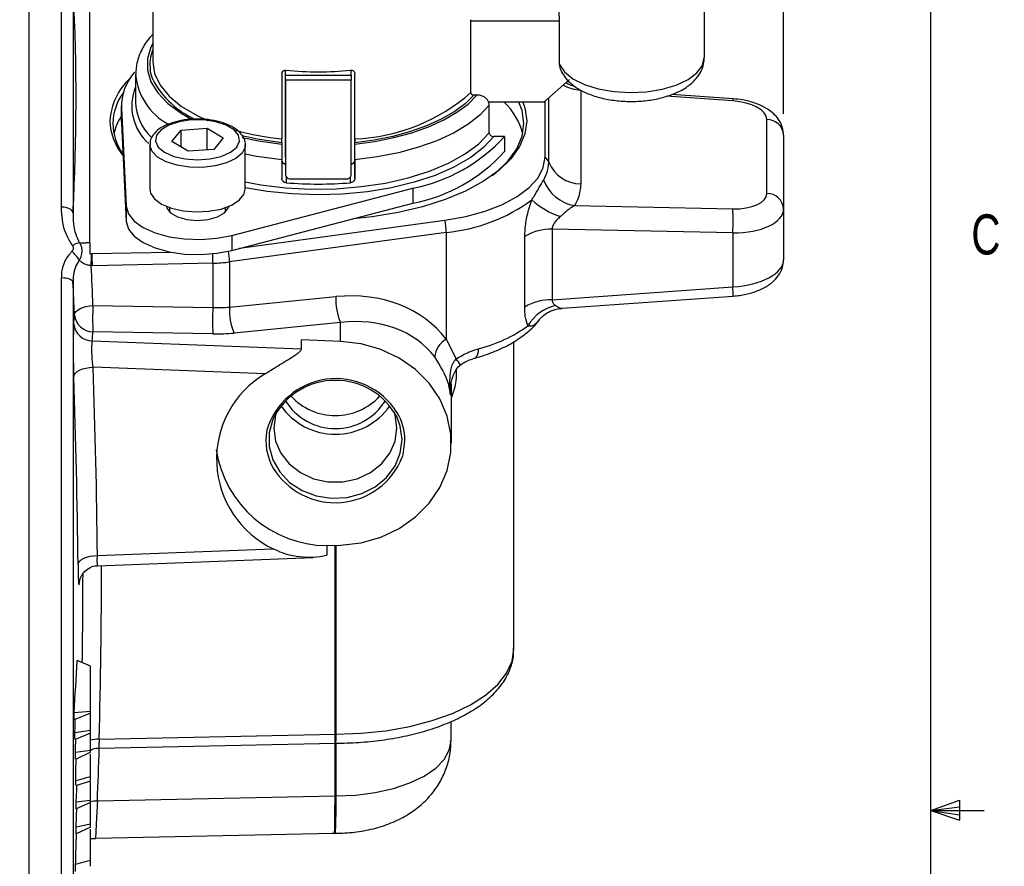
# Model space of a CAD drawing. Header units: inches. Extents: x 0.4 to 16.6, y 0.2 to 10.8.
# Tile 15 of 17: x 14.2 to 16.5, y 5.4 to 7.4. Entities that reach past the tile are written whole.
import ezdxf

# ---------------------------------------------------------------- set-up
doc = ezdxf.new("R2010")
doc.units = ezdxf.units.IN
doc.header["$MEASUREMENT"] = 0
doc.layers.add('BORDER', color=7, linetype='Continuous', lineweight=25)
doc.layers.add('SLD-0', color=7, linetype='Continuous', lineweight=25)
doc.styles.add('SLDTEXTSTYLE0', font='TXT', dxfattribs={"width": 0.75})
doc.dimstyles.new('SLDDIMSTYLE0', dxfattribs={"dimtxt": 0.145833, "dimasz": 0.13, "dimexe": 0, "dimexo": 0.0625, "dimgap": 0.036458, "dimtad": 0, "dimtih": 1, "dimtoh": 1, "dimdec": 1, "dimlfac": 1.5, "dimrnd": 1e-09, "dimzin": 12, "dimdsep": 46, "dimtxsty": 'SLDTEXTSTYLE0', "dimsah": 1, "dimcen": 0.09, "dimadec": 0, "dimazin": 3, "dimtfac": 1, "dimtdec": 1, "dimtofl": 0, "dimtmove": 0, "dimatfit": 3, "dimfxl": 0, "dimfrac": 2, "dimtolj": 1, "dimtzin": 12, "dimarcsym": 0})

# ---------------------------------------------------------------- blocks, each defined once
blk = doc.blocks.new('_D_3')
at = {"layer": 'SLD-0'}
for p, q in [((12.34, 8.6615), (12.34, 9.8606)), ((16.0327, 7.1402), (16.0327, 9.8606)), ((12.34, 9.7356), (13.3043, 9.7356)), ((13.4764, 9.7356), (13.432, 9.7356)), ((13.432, 9.7356), (13.432, 9.5039)), ((13.7996, 9.7356), (13.844, 9.7356)), ((13.844, 9.7356), (13.844, 9.5039)), ((16.0327, 9.7356), (13.9717, 9.7356)), ((13.432, 9.5039), (13.4764, 9.5039)), ((13.844, 9.5039), (13.7996, 9.5039))]:
    blk.add_line(p, q, dxfattribs=at)
for points in [[(12.34, 9.7356), (12.47, 9.7156), (12.47, 9.7556)], [(16.0327, 9.7356), (15.9027, 9.7556), (15.9027, 9.7156)]]:
    blk.add_solid(points, dxfattribs=at)
at = {"layer": 'SLD-0', "char_height": 0.14583, "attachment_point": 1, "style": 'SLDTEXTSTYLE0'}
for s, insert in [('5.5', (13.5034, 9.9532)), ('141', (13.4764, 9.6919))]:
    blk.add_mtext(s, dxfattribs=dict(at, insert=insert))

msp = doc.modelspace()

# ---------------------------------------------------------------- linework, layer by layer
at = {"color": 7, "linetype": 'Continuous', "lineweight": 25}
for p, q in [((14.5594, 8.0243), (14.5594, 7.2612)), ((15.8474, 7.8572), (15.8474, 7.2711)), ((15.3023, 7.1895), (15.3023, 7.3597)), ((15.5094, 7.2552), (15.5094, 7.3563)), ((15.5115, 7.244), (15.5094, 7.2552)), ((14.5194, 7.2319), (14.5194, 7.1674)), ((14.8608, 7.2339), (14.8608, 7.0815)), ((14.8694, 7.0384), (14.8694, 7.2417)), ((14.8694, 7.2305), (14.8694, 7.2417)), ((14.8694, 7.2305), (15.0228, 7.2305)), ((15.0228, 7.2305), (15.0228, 7.2416)), ((15.0314, 7.0319), (15.0314, 7.234)), ((15.0314, 7.0815), (15.0314, 7.2339)), ((14.8694, 7.2189), (14.8695, 6.9978)), ((15.0228, 7.2189), (14.8694, 7.2189)), ((15.0228, 6.9979), (15.0228, 7.2189)), ((15.4727, 7.1672), (15.5327, 7.22)), ((15.3167, 7.1837), (15.3095, 7.1837)), ((15.559, 7.1954), (15.559, 6.9761)), ((15.9147, 7.1751), (15.772, 7.1852)), ((14.486, 7.1586), (14.486, 7.1234)), ((14.4862, 7.1535), (14.4974, 6.9239)), ((14.4862, 7.1535), (14.4862, 7.1183)), ((15.4727, 7.1672), (15.3439, 7.1672)), ((15.3453, 7.0958), (15.3453, 7.1602)), ((15.4759, 7.0392), (15.4759, 7.17)), ((14.486, 7.1234), (14.4862, 7.1183)), ((14.4862, 7.1183), (14.4974, 6.8888)), ((14.6262, 7.1019), (14.6862, 7.1062)), ((14.6862, 7.1062), (14.724, 7.0836)), ((14.6862, 7.0556), (14.6862, 7.1062)), ((15.9935, 6.954), (15.9935, 7.1265)), ((14.6041, 7.075), (14.6262, 7.1019)), ((14.6262, 7.0618), (14.6262, 7.1019)), ((14.724, 7.0836), (14.7018, 7.0567)), ((15.3808, 7.087), (15.356, 7.087)), ((15.3808, 7.087), (15.3808, 7.0518)), ((16.0327, 7.0902), (16.0327, 6.9177)), ((14.5525, 7.0677), (14.5525, 6.9639)), ((14.6419, 7.0524), (14.6041, 7.075)), ((14.7756, 7.0677), (14.7755, 7.0654)), ((14.7756, 6.9639), (14.7756, 7.0677)), ((14.8608, 7.0724), (14.8608, 7.0691)), ((15.0315, 7.0692), (15.0314, 7.0724)), ((14.7018, 7.0567), (14.6419, 7.0524)), ((14.8694, 7.0384), (14.8695, 6.9978)), ((14.8608, 7.0327), (14.8608, 6.9887)), ((14.8608, 7.0248), (14.8694, 7.0238)), ((15.0228, 7.0238), (15.0299, 7.0246)), ((15.0314, 7.0319), (15.0315, 6.9888)), ((15.0315, 6.9888), (15.0315, 7.0327)), ((14.8795, 6.988), (15.0128, 6.988)), ((14.744, 6.8561), (15.1668, 6.9664)), ((15.1668, 6.9664), (15.1668, 6.9312)), ((14.4974, 6.9239), (14.4974, 6.8888)), ((14.744, 6.821), (15.1668, 6.9312)), ((15.5444, 6.9255), (15.9139, 6.9177)), ((14.5984, 6.9209), (14.5984, 6.9106)), ((14.7297, 6.9106), (14.7297, 6.9209)), ((16.0327, 6.9177), (16.0327, 6.7991)), ((14.7624, 6.8258), (15.2418, 6.8912)), ((15.2446, 6.8631), (14.7386, 6.794)), ((14.744, 6.8561), (14.744, 6.821)), ((15.2446, 6.8631), (15.2446, 6.6135)), ((15.4281, 6.6886), (15.4281, 6.8534)), ((15.4926, 6.8706), (15.4926, 6.7059)), ((15.9139, 6.8617), (15.4926, 6.8706)), ((15.9139, 6.8617), (15.9139, 6.7358)), ((14.4127, 6.8131), (14.4162, 6.8134)), ((14.4162, 6.8134), (14.418, 6.8135)), ((14.418, 6.8135), (14.6004, 6.8172)), ((14.4184, 6.7852), (14.4158, 6.7851)), ((14.7, 6.791), (14.4184, 6.7852)), ((14.7, 6.791), (14.7, 6.6875)), ((14.7386, 6.794), (14.7386, 6.6886)), ((15.4926, 6.7059), (15.9139, 6.7358)), ((14.4198, 6.6924), (14.7, 6.6875)), ((14.7386, 6.6886), (14.9873, 6.713)), ((15.5155, 6.6859), (15.9147, 6.7142)), ((14.9979, 6.6524), (14.7492, 6.628)), ((14.9979, 6.6085), (14.9979, 6.6524)), ((14.7, 6.6261), (14.4198, 6.631)), ((14.4183, 6.6098), (14.9069, 6.591)), ((14.9069, 6.591), (14.9069, 6.612)), ((14.9979, 6.6085), (14.9069, 6.612)), ((15.2446, 6.6135), (15.268, 6.5677)), ((15.4027, 5.8896), (15.4027, 6.6076)), ((14.8221, 6.5328), (14.42, 6.5482)), ((15.2569, 6.3706), (15.2569, 6.5092)), ((14.4302, 6.1083), (14.841, 6.124)), ((14.9662, 6.1315), (14.9979, 6.1327)), ((14.9662, 6.1315), (14.9662, 6.1105)), ((14.4308, 6.0845), (14.9338, 6.1038)), ((15.4027, 5.8896), (15.4027, 5.8922)), ((14.414, 5.8502), (14.383, 5.8632)), ((14.414, 5.7441), (14.414, 5.8502)), ((14.414, 5.7441), (14.3757, 5.7413)), ((14.414, 5.7404), (14.3763, 5.7246)), ((14.414, 5.7404), (14.414, 5.7441)), ((14.414, 5.6998), (14.414, 5.7404)), ((15.256, 5.6757), (15.256, 5.7205)), ((14.414, 5.6998), (14.3774, 5.694)), ((14.414, 5.6934), (14.3779, 5.6791)), ((14.414, 5.6967), (14.4134, 5.6964)), ((14.414, 5.6964), (14.4134, 5.6964)), ((14.414, 5.6967), (14.414, 5.6998)), ((14.414, 5.6964), (14.414, 5.6967)), ((14.414, 5.6934), (14.414, 5.6964)), ((14.414, 5.6527), (14.414, 5.6934)), ((14.4343, 5.6796), (14.9851, 5.6911)), ((14.4345, 5.6587), (14.9851, 5.6702)), ((14.9852, 5.6695), (14.9861, 5.6695)), ((14.414, 5.6527), (14.3788, 5.648)), ((14.414, 5.6492), (14.3791, 5.6324)), ((14.414, 5.6492), (14.414, 5.6527)), ((14.3806, 5.5717), (14.414, 5.5826)), ((14.414, 5.5359), (14.414, 5.5806)), ((14.4302, 5.5355), (14.9851, 5.547)), ((14.414, 5.5359), (14.3805, 5.5323)), ((14.414, 5.5315), (14.3806, 5.5165)), ((14.414, 5.5315), (14.414, 5.5359)), ((14.414, 5.4807), (14.414, 5.5315)), ((14.414, 5.4737), (14.3804, 5.4587)), ((14.414, 5.4807), (14.3805, 5.4743)), ((14.414, 5.4737), (14.414, 5.4807)), ((14.4256, 5.4482), (14.9838, 5.4598)), ((14.9836, 5.4592), (14.9847, 5.4592))]:
    msp.add_line(p, q, dxfattribs=at)
at = {"color": 8, "linetype": 'Continuous', "lineweight": 25}
for p, q in [((14.27, 7.4634), (14.27, 5.1834)), ((14.3466, 6.922), (14.3466, 7.4634)), ((14.3732, 7.4381), (14.3732, 6.9087)), ((15.5094, 7.3563), (15.3023, 7.3563)), ((15.4841, 7.0266), (15.4841, 7.1772)), ((15.9139, 7.1702), (15.7594, 7.1811)), ((14.8708, 6.993), (14.8708, 6.979)), ((15.0215, 6.9791), (15.0215, 6.993)), ((14.3466, 5.1834), (14.3466, 6.7566)), ((14.3732, 6.747), (14.3732, 5.2086)), ((15.2552, 6.4978), (15.2552, 6.483)), ((14.9851, 5.6911), (14.9851, 6.1322)), ((14.987, 6.1323), (14.987, 5.6911)), ((14.9851, 5.547), (14.9851, 5.6702)), ((14.9869, 5.6703), (14.9869, 5.547))]:
    msp.add_line(p, q, dxfattribs=at)
at = {"color": 8, "linetype": 'Continuous', "lineweight": 25, "flags": 128}
for points in [[(14.5594, 7.3041), (14.5552, 7.2958), (14.547, 7.2689), (14.5471, 7.2417), (14.5552, 7.2148), (14.5713, 7.1887), (14.5949, 7.164), (14.6258, 7.1411), (14.6524, 7.1259)], [(14.5603, 7.2187), (14.5571, 7.2272), (14.5538, 7.2412)], [(14.7683, 7.0846), (14.8061, 7.0768), (14.8608, 7.0691)], [(14.7756, 6.9811), (14.8122, 6.9744), (14.8696, 6.9674), (14.9286, 6.9643), (14.9878, 6.9651), (15.0463, 6.9698), (15.1028, 6.9783), (15.1563, 6.9905), (15.2057, 7.0061), (15.2501, 7.0248), (15.2887, 7.0463), (15.3206, 7.0701), (15.3453, 7.0958)], [(15.356, 7.087), (15.3318, 7.0611), (15.3065, 7.0412)], [(14.7679, 7.0483), (14.7531, 7.0357), (14.7316, 7.0255), (14.7052, 7.0183), (14.6757, 7.0149), (14.6453, 7.0154), (14.6163, 7.0197), (14.5909, 7.0276), (14.5709, 7.0385), (14.5578, 7.0516), (14.5526, 7.0658), (14.5525, 7.0677)], [(14.7755, 7.0654), (14.775, 7.0624), (14.7679, 7.0483)], [(14.8608, 7.0327), (14.8016, 7.0406), (14.7756, 7.0455)], [(15.3109, 6.5692), (15.3115, 6.5694), (15.3145, 6.5713), (15.317, 6.5746), (15.3189, 6.5791), (15.32, 6.5848), (15.3204, 6.5913)], [(14.8427, 6.4327), (14.8396, 6.4258), (14.8313, 6.3949), (14.8313, 6.3631), (14.8396, 6.3321), (14.8559, 6.3037), (14.8791, 6.2793), (14.9081, 6.2603), (14.9413, 6.2477), (14.977, 6.2422), (15.0131, 6.2441), (15.0478, 6.2532), (15.0791, 6.2691), (15.1054, 6.2909), (15.1253, 6.3175), (15.1376, 6.3474), (15.1418, 6.379), (15.1418, 6.379)], [(15.1418, 6.379), (15.1376, 6.4106), (15.1294, 6.4327)], [(15.1424, 6.338), (15.1443, 6.3447), (15.1484, 6.3765)], [(14.987, 5.6911), (15.0462, 5.6932), (15.1041, 5.6992), (15.1597, 5.7092), (15.2118, 5.7228), (15.2593, 5.7397), (15.3012, 5.7598), (15.3367, 5.7824), (15.3652, 5.8073), (15.3859, 5.8338), (15.3985, 5.8614), (15.4027, 5.8896)], [(14.9869, 5.547), (15.0337, 5.5491), (15.0791, 5.5549), (15.1217, 5.5644), (15.1601, 5.5773), (15.1933, 5.5932), (15.2202, 5.6116), (15.2399, 5.6319), (15.252, 5.6536), (15.256, 5.6757)], [(14.4138, 5.5341), (14.4217, 5.5352), (14.4302, 5.5355)]]:
    msp.add_lwpolyline(points, dxfattribs=at)
at = {"color": 7, "linetype": 'Continuous', "lineweight": 25, "flags": 128}
for points in [[(15.5094, 7.2552), (15.5211, 7.2377), (15.5408, 7.2219), (15.5675, 7.2086), (15.5998, 7.1985), (15.6359, 7.1921), (15.6742, 7.1898), (15.7126, 7.1916), (15.7492, 7.1974), (15.782, 7.2071), (15.8095, 7.22), (15.8302, 7.2355), (15.843, 7.2528), (15.8474, 7.2711)], [(14.5594, 7.2612), (14.5594, 7.2612), (14.5637, 7.2337), (14.5766, 7.2068), (14.5978, 7.1811), (14.6268, 7.1573), (14.6629, 7.1357), (14.6871, 7.1244)], [(14.8694, 7.2189), (14.8694, 7.2205), (14.8694, 7.2222), (14.8694, 7.2239), (14.8694, 7.2255), (14.8694, 7.227), (14.8694, 7.2284), (14.8694, 7.2295), (14.8694, 7.2305)], [(15.0228, 7.2305), (15.0228, 7.2296), (15.0228, 7.2284), (15.0228, 7.227), (15.0228, 7.2255), (15.0228, 7.2239), (15.0228, 7.2222), (15.0228, 7.2205), (15.0228, 7.2189)], [(15.3095, 7.1837), (15.2889, 7.1635), (15.2633, 7.1446), (15.2332, 7.1273), (15.199, 7.1118), (15.1612, 7.0984), (15.1202, 7.0873), (15.0768, 7.0786), (15.0314, 7.0724)], [(15.0315, 7.0692), (15.0781, 7.0754), (15.1228, 7.0844), (15.1649, 7.0958), (15.2038, 7.1096), (15.2389, 7.1255), (15.2697, 7.1434), (15.2958, 7.1628), (15.3167, 7.1837)], [(15.4239, 7.1672), (15.4285, 7.1537), (15.4327, 7.1234), (15.4285, 7.0932), (15.4161, 7.0634), (15.3957, 7.0347), (15.3675, 7.0075), (15.3321, 6.9823), (15.2902, 6.9595), (15.2423, 6.9395), (15.1894, 6.9226), (15.1323, 6.9092), (15.072, 6.8995), (15.0274, 6.8949)], [(15.3453, 7.1602), (15.3232, 7.1369), (15.2951, 7.115), (15.2615, 7.095), (15.2229, 7.0772), (15.1798, 7.0618), (15.1331, 7.0492), (15.0834, 7.0394), (15.0315, 7.0327)], [(15.3522, 6.9957), (15.3617, 7.0032), (15.3895, 7.0301), (15.4097, 7.0584), (15.4219, 7.0877), (15.426, 7.1176), (15.4219, 7.1474), (15.4146, 7.1672)], [(14.7557, 7.0622), (14.7622, 7.0758), (14.76, 7.0897), (14.7493, 7.1027), (14.731, 7.1137), (14.7067, 7.1215), (14.6787, 7.1257), (14.6493, 7.1256), (14.6213, 7.1215), (14.5971, 7.1136), (14.5788, 7.1027), (14.5681, 7.0897), (14.5659, 7.0758), (14.5724, 7.0621), (14.5871, 7.05), (14.6086, 7.0405), (14.6351, 7.0345), (14.6641, 7.0324), (14.6931, 7.0345), (14.7195, 7.0405), (14.741, 7.0501), (14.7557, 7.0622)], [(14.8608, 7.0724), (14.8043, 7.0805), (14.7673, 7.0884)], [(15.3065, 7.0412), (15.3005, 7.0371), (15.2626, 7.0153), (15.2189, 6.9962), (15.1701, 6.98), (15.1172, 6.9672), (15.0611, 6.9579), (15.0029, 6.9523), (14.9436, 6.9506), (14.8844, 6.9527), (14.8263, 6.9585), (14.7756, 6.9671)], [(15.2418, 6.8912), (15.2905, 6.9), (15.3357, 6.9124), (15.3762, 6.928), (15.4108, 6.9466), (15.4387, 6.9676), (15.4592, 6.9904), (15.4716, 7.0145), (15.4759, 7.0392)], [(14.5525, 6.9639), (14.5541, 6.9548), (14.5634, 6.941), (14.5801, 6.9289), (14.603, 6.9194), (14.6305, 6.9132), (14.6605, 6.9108), (14.6907, 6.9123), (14.7189, 6.9176), (14.7431, 6.9264), (14.7614, 6.9379), (14.7725, 6.9514), (14.7756, 6.9639)], [(14.3732, 6.9087), (14.3725, 6.9114), (14.3708, 6.9139), (14.3682, 6.9162), (14.3649, 6.9182), (14.3609, 6.9198), (14.3564, 6.921), (14.3516, 6.9218), (14.3466, 6.922)], [(14.4974, 6.9239), (14.5026, 6.9061), (14.5161, 6.8892), (14.5372, 6.8743), (14.5649, 6.862), (14.5977, 6.853), (14.6339, 6.8477), (14.6716, 6.8465), (14.709, 6.8493), (14.744, 6.8561)], [(14.5912, 6.9237), (14.5921, 6.9198), (14.6008, 6.9084), (14.6171, 6.8992), (14.6391, 6.8931), (14.6641, 6.891), (14.689, 6.8931), (14.711, 6.8992), (14.7273, 6.9084)], [(14.7273, 6.9084), (14.7359, 6.9198), (14.7369, 6.9237)], [(14.4974, 6.8888), (14.5026, 6.8709), (14.5161, 6.8541), (14.5372, 6.8391), (14.5649, 6.8268), (14.5977, 6.8178), (14.6339, 6.8125), (14.6716, 6.8113), (14.709, 6.8142), (14.744, 6.821)], [(14.3732, 6.747), (14.3725, 6.7489), (14.3708, 6.7507), (14.3682, 6.7523), (14.3649, 6.7538), (14.3609, 6.755), (14.3564, 6.7559), (14.3516, 6.7564), (14.3466, 6.7566)], [(14.3765, 6.6701), (14.3776, 6.6741), (14.3802, 6.678), (14.3842, 6.6817), (14.3896, 6.685), (14.3961, 6.6878), (14.4035, 6.69), (14.4115, 6.6916), (14.4198, 6.6924)], [(14.9979, 6.1327), (15.046, 6.1384), (15.0922, 6.1516), (15.1351, 6.1718), (15.1731, 6.1984), (15.2051, 6.2305), (15.23, 6.2672), (15.2471, 6.3072), (15.2558, 6.3492), (15.2558, 6.392), (15.2471, 6.434), (15.23, 6.474), (15.2051, 6.5107), (15.1731, 6.5428), (15.1351, 6.5694), (15.0922, 6.5897), (15.046, 6.6028), (14.9979, 6.6085)], [(14.3748, 6.5262), (14.3759, 6.5303), (14.3787, 6.5343), (14.383, 6.538), (14.3886, 6.5413), (14.3954, 6.5441), (14.4031, 6.5462), (14.4114, 6.5476), (14.42, 6.5482)], [(14.849, 6.4442), (14.8465, 6.4363), (14.8423, 6.406), (14.8465, 6.3758), (14.8587, 6.3473), (14.8784, 6.3222), (14.9044, 6.302), (14.9351, 6.2878), (14.9687, 6.2805), (15.0034, 6.2805), (15.037, 6.2878), (15.0677, 6.302), (15.0936, 6.3222), (15.1133, 6.3473), (15.1256, 6.3758), (15.1298, 6.406), (15.1298, 6.406)], [(15.1298, 6.406), (15.1256, 6.4363), (15.1231, 6.4442)], [(14.3849, 6.0872), (14.386, 6.0913), (14.3888, 6.0952), (14.3931, 6.0988), (14.3987, 6.102), (14.4055, 6.1046), (14.4132, 6.1066), (14.4215, 6.1078), (14.4302, 6.1083)], [(14.3774, 5.694), (14.378, 5.7087), (14.3785, 5.7233), (14.3786, 5.7256)], [(14.3788, 5.648), (14.3794, 5.6615), (14.38, 5.6751), (14.3802, 5.68)], [(14.414, 5.5916), (14.4018, 5.5882), (14.3895, 5.5848), (14.3798, 5.5821)], [(14.414, 5.3964), (14.402, 5.3931), (14.39, 5.3898), (14.3793, 5.3868)]]:
    msp.add_lwpolyline(points, dxfattribs=at)
at = {"color": 7, "linetype": 'Continuous', "lineweight": 25}
for centre, radius, start, end in [((9.4896, 7.1732), 4.8907, 356.8999, 2.9249), ((14.6454, 7.2553), 0.0927, 158.2053, 188.7435), ((14.6053, 7.1152), 0.1462, 132.7872, 176.7809), ((14.6103, 7.1557), 0.1241, 138.8507, 181.0301), ((14.946, 8.0427), 0.8046, 264.633, 275.378), ((14.7418, 7.3154), 0.2056, 208.0347, 246.4471), ((14.5941, 7.1143), 0.1281, 143.741, 178.5368), ((15.0148, 7.5167), 0.4355, 272.1872, 311.303), ((14.6371, 7.1705), 0.1178, 181.5117, 225.8228), ((15.2749, 7.0558), 0.1532, 14.2737, 46.682), ((14.5973, 7.0638), 0.132, 147.4468, 166.9891), ((14.5919, 7.1273), 0.1326, 181.6749, 219.6915), ((14.5936, 7.1207), 0.1276, 181.416, 215.4698), ((15.994, 7.0878), 0.0388, 3.6685, 90.7014), ((14.9293, 7.7489), 0.6709, 254.7661, 264.1404), ((15.0951, 7.3436), 0.384, 280.7646, 318.0651), ((15.0951, 7.3084), 0.384, 280.7646, 318.0651), ((15.4519, 7.0146), 0.0344, 20.5428, 45.8047), ((15.5601, 7.0584), 0.0823, 202.6945, 269.2635), ((14.946, 7.8651), 0.8892, 265.1456, 274.8654), ((15.5604, 7.0179), 0.0938, 200.2153, 260.1624), ((15.994, 6.9152), 0.0388, 3.6685, 90.7014), ((15.2092, 7.2574), 0.3959, 275.122, 306.4873), ((15.5732, 7.0814), 0.1917, 227.9032, 251.2319), ((15.4939, 6.8897), 0.421, 356.1893, 3.8107), ((15.0905, 6.8619), 0.1541, 0.4452, 10.9619), ((15.4908, 6.7481), 0.1225, 89.1917, 120.8055), ((14.3932, 6.8037), 0.0351, 97.51, 126.2684), ((14.324, 6.7627), 0.0728, 28.9887, 50.2767), ((13.7128, 6.809), 0.7034, 358.0559, 0.3583), ((13.4419, 6.784), 0.9765, 0.0695, 1.7298), ((-2.1958, 6.0095), 16.6297, 2.35336, 2.67328), ((14.6932, 7.1293), 0.3383, 271.1508, 277.7227), ((-2.2045, 5.9886), 16.595, 2.35336, 2.61913), ((14.9724, 6.6617), 0.5534, 176.8199, 183.1801), ((15.1171, 6.7043), 0.13, 176.1713, 203.5278), ((15.4908, 6.5834), 0.1225, 89.1917, 120.8055), ((15.5219, 6.5947), 0.0997, 102.4847, 150.0162), ((9.5177, 7.0052), 4.8704, 355.8044, 356.0538), ((14.4199, 6.6746), 0.0436, 185.9734, 269.8792), ((15.2525, 6.6568), 0.5534, 176.8199, 183.1801), ((14.8684, 6.6799), 0.13, 176.1713, 203.5278), ((14.4185, 6.6535), 0.0437, 185.9743, 269.8093), ((9.5508, 6.9669), 4.8806, 355.8044, 356.0538), ((15.237, 6.923), 0.3419, 284.1173, 305.4772), ((15.2705, 6.5679), 0.0524, 119.5829, 175.2837), ((-2.2566, 5.9441), 16.6876, 0.5637, 2.07475), ((14.9402, 6.3334), 0.2317, 120.6331, 244.6413), ((-2.2669, 5.9233), 16.6526, 0.5637, 2.07475), ((14.9874, 6.3534), 0.1681, 32.1224, 163.636), ((14.986, 6.3541), 0.1634, 28.7322, 151.2678), ((14.986, 6.5419), 0.1371, 211.7094, 328.2906), ((14.986, 6.5757), 0.1405, 222.3401, 317.6599), ((14.986, 6.5464), 0.1549, 214.7819, 325.2181), ((14.9685, 6.3953), 0.2638, 188.7446, 269.4939), ((14.9852, 6.4009), 0.1692, 211.475, 338.1681), ((-2.2529, 6.0924), 16.6495, 359.19386, 359.90326), ((3.0262, 6.4877), 11.3739, 356.23752, 356.85232), ((8.7629, 5.5073), 5.6177, 2.2173, 2.3877), ((8.7097, 5.5062), 5.6708, 1.7475, 1.898), ((14.9871, 5.596), 0.0951, 90.0598, 91.1914), ((8.6794, 5.5052), 5.7012, 1.2789, 1.4352), ((-0.8543, 6.3384), 15.2561, 356.9712, 357.11899), ((14.9871, 5.452), 0.0951, 90.0888, 91.1914), ((8.5886, 5.5039), 5.792, 0.12523, 0.28121), ((-6.9423, 6.291), 21.3384, 357.80672, 357.92192), ((8.534, 5.5041), 5.8466, 359.55427, 359.70803)]:
    msp.add_arc(centre, radius, start, end, dxfattribs=at)
at = {"color": 8, "linetype": 'Continuous', "lineweight": 25}
for centre, radius, start, end in [((14.6655, 7.2448), 0.1467, 185.0654, 241.7215), ((14.6261, 7.1581), 0.1157, 157.2497, 229.0411), ((15.5628, 7.2864), 0.0911, 240.5543, 267.5989), ((15.9321, 7.1699), 0.0182, 163.2772, 179.1009), ((13.7358, 6.7899), 0.9642, 0.0653, 1.3756), ((14.5854, 6.7929), 0.1533, 0.4338, 9.858), ((15.732, 6.7186), 0.1827, 358.6491, 5.4195), ((15.1088, 6.446), 0.2004, 32.4057, 37.3814), ((15.0183, 6.3758), 0.1301, 0.3065, 31.0115), ((14.952, 6.3766), 0.1283, 169.1283, 209.9516), ((-2.2524, 6.1136), 16.6923, 358.51032, 359.90144), ((14.4338, 5.5952), 0.0844, 89.6625, 103.5367), ((-2.2842, 6.1842), 16.7269, 357.77726, 358.19789)]:
    msp.add_arc(centre, radius, start, end, dxfattribs=at)
at = {"color": 7, "linetype": 'Continuous', "lineweight": 25}
for centre, major_axis, ratio, start_param, end_param in [((15.9095, 7.1304), (0.084, -0.005), 0.475125, 0.028291, 1.546727), ((14.8795, 6.9978), (0.01, 0.00001), 0.980481, 3.14026, 4.711056), ((15.0128, 6.9979), (0.01, 0.00001), 0.980481, 4.711056, 6.281853), ((15.9095, 6.9579), (0.084, -0.005), 0.475125, 4.79304, 6.311476), ((15.9074, 6.9216), (0.1253, -0.005), 0.475842, 4.783749, 6.302186), ((15.9074, 6.7952), (0.1253, 0.005), 0.475842, 4.745748, 6.264185), ((14.9735, 6.4334), (0.2928, 0.1449), 0.823517, 0.153726, 1.140044), ((14.6927, 6.7671), (0.1666, -0.0105), 0.474965, 4.785988, 5.021607), ((14.986, 6.4126), (0.2474, 0.1363), 0.808191, 0.121881, 1.108199), ((14.6907, 6.7273), (0.2119, -0.0105), 0.475523, 4.779619, 5.015238)]:
    msp.add_ellipse(centre, major_axis=major_axis, ratio=ratio, start_param=start_param, end_param=end_param, dxfattribs=at)
for points, knots in [([(14.4127, 6.8393), (14.4127, 6.8397), (14.4127, 6.9398), (14.4127, 7.0551), (14.4127, 7.2261), (14.4127, 7.3271), (14.4127, 7.4139), (14.4127, 7.4435)], [0, 0, 0, 0, 0.0021097, 0.4949076, 0.5663905, 0.8523225, 1, 1, 1, 1]), ([(15.5094, 7.3563), (15.5092, 7.3632), (15.5089, 7.3769), (15.507, 7.3998), (15.5061, 7.4149), (15.5061, 7.4222), (15.5061, 7.4229)], [0, 0, 0, 0, 0.319187, 0.638199, 0.961073, 1, 1, 1, 1]), ([(14.5594, 7.3247), (14.5571, 7.3225), (14.546, 7.3116), (14.5331, 7.2898), (14.5212, 7.2608), (14.5202, 7.2411), (14.5197, 7.2319)], [0, 0, 0, 0, 0.083663, 0.408034, 0.722906, 1, 1, 1, 1]), ([(15.5108, 7.2458), (15.5131, 7.2406), (15.5187, 7.2285), (15.533, 7.2124), (15.5534, 7.1973), (15.5795, 7.1847), (15.6104, 7.1754), (15.6443, 7.1698), (15.6793, 7.1682), (15.7141, 7.1704), (15.7476, 7.1765), (15.7786, 7.1865), (15.8049, 7.2002), (15.8252, 7.2169), (15.8392, 7.2357), (15.8464, 7.2543), (15.8471, 7.2663), (15.8474, 7.2711)], [0, 0, 0, 0, 0.046266, 0.107738, 0.174094, 0.247029, 0.32243, 0.396901, 0.470561, 0.544098, 0.618146, 0.693504, 0.771298, 0.840652, 0.903174, 0.961765, 1, 1, 1, 1]), ([(14.8608, 7.2339), (14.8609, 7.2349), (14.8611, 7.2368), (14.8628, 7.2392), (14.8652, 7.2409), (14.868, 7.2418), (14.87, 7.2417), (14.8708, 7.2417)], [0, 0, 0, 0, 0.208585, 0.417083, 0.628009, 0.843762, 1, 1, 1, 1]), ([(15.0214, 7.2417), (15.0226, 7.2417), (15.0249, 7.2417), (15.0279, 7.2405), (15.0302, 7.2384), (15.0313, 7.2361), (15.0314, 7.2345), (15.0314, 7.2339)], [0, 0, 0, 0, 0.220415, 0.440874, 0.65977, 0.874154, 1, 1, 1, 1]), ([(15.5467, 7.2033), (15.5413, 7.2045), (15.5332, 7.2064), (15.5266, 7.2111), (15.5244, 7.2127)], [0, 0, 0, 0, 0.6771251, 1, 1, 1, 1]), ([(15.3023, 7.1895), (15.3023, 7.1889), (15.3025, 7.1877), (15.3036, 7.186), (15.3052, 7.1847), (15.3073, 7.1838), (15.3088, 7.1837), (15.3095, 7.1837)], [0, 0, 0, 0, 0.193558, 0.387355, 0.587594, 0.802839, 1, 1, 1, 1]), ([(15.3453, 7.1602), (15.345, 7.1627), (15.3445, 7.1678), (15.34, 7.1745), (15.3334, 7.1798), (15.3253, 7.1831), (15.3194, 7.1835), (15.3167, 7.1837)], [0, 0, 0, 0, 0.19677, 0.393475, 0.595308, 0.809535, 1, 1, 1, 1]), ([(16.0327, 7.0902), (16.0321, 7.0966), (16.0309, 7.1095), (16.0217, 7.1271), (16.0081, 7.1423), (15.9894, 7.1553), (15.9656, 7.1658), (15.9398, 7.1725), (15.9222, 7.1743), (15.9147, 7.1751)], [0, 0, 0, 0, 0.124339, 0.253722, 0.386924, 0.534929, 0.700988, 0.871858, 1, 1, 1, 1]), ([(14.6578, 7.1272), (14.6541, 7.1272), (14.6409, 7.1273), (14.619, 7.1235), (14.5942, 7.116), (14.5743, 7.1054), (14.5606, 7.0925), (14.5531, 7.0795), (14.5532, 7.071), (14.5533, 7.0677)], [0, 0, 0, 0, 0.068691, 0.242731, 0.418071, 0.596335, 0.760194, 0.909411, 1, 1, 1, 1]), ([(14.7751, 7.0645), (14.7753, 7.065), (14.7769, 7.0708), (14.7733, 7.0824), (14.7643, 7.0964), (14.7491, 7.1083), (14.7285, 7.1181), (14.7031, 7.1247), (14.6787, 7.128), (14.6635, 7.1274), (14.6578, 7.1272)], [0, 0, 0, 0, 0.0131697, 0.1522039, 0.2872092, 0.4318204, 0.5886897, 0.7476614, 0.9051908, 1, 1, 1, 1]), ([(15.3453, 7.0958), (15.3454, 7.0948), (15.3456, 7.0929), (15.3473, 7.0904), (15.3498, 7.0884), (15.3528, 7.0872), (15.355, 7.087), (15.356, 7.087)], [0, 0, 0, 0, 0.197565, 0.395252, 0.598402, 0.813945, 1, 1, 1, 1]), ([(14.8608, 7.0724), (14.8608, 7.0724), (14.8608, 7.0729), (14.8608, 7.074), (14.8608, 7.076), (14.8608, 7.0783), (14.8608, 7.0802), (14.8608, 7.0812), (14.8608, 7.0815)], [0, 0, 0, 0, 0.028131, 0.2502, 0.472081, 0.690439, 0.903546, 1, 1, 1, 1]), ([(14.8608, 7.0691), (14.8608, 7.0687), (14.8608, 7.0667), (14.8608, 7.0616), (14.8608, 7.0532), (14.8608, 7.044), (14.8608, 7.037), (14.8608, 7.0335), (14.8608, 7.0327)], [0, 0, 0, 0, 0.062505, 0.2849031, 0.5057826, 0.7226682, 0.9349952, 1, 1, 1, 1]), ([(15.0314, 7.0815), (15.0314, 7.0809), (15.0314, 7.0797), (15.0314, 7.0776), (15.0314, 7.0754), (15.0314, 7.0736), (15.0314, 7.0728), (15.0314, 7.0724)], [0, 0, 0, 0, 0.176118, 0.38386, 0.59358, 0.808056, 1, 1, 1, 1]), ([(15.0315, 7.0327), (15.0315, 7.0355), (15.0315, 7.0409), (15.0315, 7.05), (15.0315, 7.0585), (15.0315, 7.0652), (15.0315, 7.068), (15.0315, 7.0692)], [0, 0, 0, 0, 0.208942, 0.417945, 0.628745, 0.843632, 1, 1, 1, 1]), ([(14.8608, 7.0319), (14.8609, 7.031), (14.8611, 7.029), (14.8627, 7.0262), (14.8652, 7.0239), (14.8676, 7.0226), (14.8691, 7.0223), (14.8694, 7.0223)], [0, 0, 0, 0, 0.226268, 0.452414, 0.681991, 0.918466, 1, 1, 1, 1]), ([(15.0228, 7.0223), (15.0235, 7.0225), (15.0253, 7.0229), (15.0279, 7.0246), (15.0302, 7.0272), (15.0313, 7.0298), (15.0314, 7.0314), (15.0314, 7.0319)], [0, 0, 0, 0, 0.146686, 0.390607, 0.63222, 0.867251, 1, 1, 1, 1]), ([(15.4724, 6.9855), (15.4749, 6.9903), (15.482, 7.0037), (15.4833, 7.0177), (15.4841, 7.0266)], [0, 0, 0, 0, 0.357228, 1, 1, 1, 1]), ([(14.8708, 6.979), (14.8696, 6.9792), (14.8674, 6.9796), (14.8643, 6.9815), (14.8621, 6.984), (14.8609, 6.9865), (14.8608, 6.9881), (14.8608, 6.9887)], [0, 0, 0, 0, 0.219359, 0.438754, 0.656887, 0.871353, 1, 1, 1, 1]), ([(15.0315, 6.9888), (15.0313, 6.9878), (15.0311, 6.9858), (15.0295, 6.983), (15.027, 6.9808), (15.0242, 6.9795), (15.0223, 6.9792), (15.0215, 6.9791)], [0, 0, 0, 0, 0.209683, 0.419296, 0.630915, 0.846499, 1, 1, 1, 1]), ([(15.4447, 6.9392), (15.4462, 6.9415), (15.4526, 6.9515), (15.4623, 6.9682), (15.469, 6.9795), (15.4724, 6.9855)], [0, 0, 0, 0, 0.128353, 0.542935, 1, 1, 1, 1]), ([(15.559, 6.9761), (15.558, 6.965), (15.5564, 6.9477), (15.5475, 6.9314), (15.5444, 6.9255)], [0, 0, 0, 0, 0.642802, 1, 1, 1, 1]), ([(14.3724, 6.832), (14.3671, 6.8406), (14.3511, 6.8659), (14.3469, 6.8979), (14.3466, 6.9191), (14.3466, 6.922)], [0, 0, 0, 0, 0.304714, 0.905393, 1, 1, 1, 1]), ([(15.4281, 6.8534), (15.4287, 6.8642), (15.4298, 6.8855), (15.4369, 6.9153), (15.4425, 6.9326), (15.4447, 6.9392)], [0, 0, 0, 0, 0.393251, 0.769805, 1, 1, 1, 1]), ([(15.5444, 6.9255), (15.5399, 6.9229), (15.5308, 6.9176), (15.5202, 6.9072), (15.5133, 6.9014), (15.5115, 6.8999)], [0, 0, 0, 0, 0.423782, 0.8472858, 1, 1, 1, 1]), ([(14.3732, 6.9087), (14.3735, 6.8919), (14.3739, 6.8681), (14.3853, 6.8452), (14.3886, 6.8385)], [0, 0, 0, 0, 0.709017, 1, 1, 1, 1]), ([(15.5115, 6.8999), (15.5089, 6.8977), (15.5028, 6.8924), (15.496, 6.8843), (15.4925, 6.8762), (15.4925, 6.8725), (15.4926, 6.8706)], [0, 0, 0, 0, 0.282456, 0.669573, 0.837218, 1, 1, 1, 1]), ([(14.3705, 6.8187), (14.3708, 6.819), (14.3722, 6.8204), (14.3738, 6.8229), (14.3745, 6.8262), (14.3742, 6.8294), (14.373, 6.8311), (14.3724, 6.832)], [0, 0, 0, 0, 0.086842, 0.373599, 0.577934, 0.789704, 1, 1, 1, 1]), ([(14.3886, 6.8385), (14.3899, 6.836), (14.3926, 6.831), (14.3939, 6.822), (14.3933, 6.8119), (14.3908, 6.8037), (14.3883, 6.799), (14.3877, 6.798)], [0, 0, 0, 0, 0.2178574, 0.4400674, 0.6476943, 0.920941, 1, 1, 1, 1]), ([(14.3886, 6.8385), (14.3898, 6.8386), (14.3938, 6.8387), (14.3999, 6.8389), (14.4072, 6.8391), (14.4107, 6.8392), (14.4127, 6.8393)], [0, 0, 0, 0, 0.201298, 0.666556, 0.806185, 1, 1, 1, 1]), ([(14.4127, 6.8393), (14.4127, 6.838), (14.4127, 6.8343), (14.4127, 6.8256), (14.4127, 6.8172), (14.4127, 6.8131)], [0, 0, 0, 0, 0.2167935, 0.6198458, 1, 1, 1, 1]), ([(14.3466, 6.7566), (14.3468, 6.7613), (14.3473, 6.7749), (14.3532, 6.7972), (14.3648, 6.8115), (14.3705, 6.8187)], [0, 0, 0, 0, 0.20706, 0.6034, 1, 1, 1, 1]), ([(14.3877, 6.798), (14.3841, 6.7921), (14.3767, 6.78), (14.3735, 6.762), (14.3733, 6.7508), (14.3732, 6.747)], [0, 0, 0, 0, 0.38186, 0.784528, 1, 1, 1, 1]), ([(14.4158, 6.7851), (14.4129, 6.7855), (14.4085, 6.7861), (14.4004, 6.7889), (14.3936, 6.7928), (14.3893, 6.7966), (14.3877, 6.798)], [0, 0, 0, 0, 0.236399, 0.357109, 0.759342, 1, 1, 1, 1]), ([(15.9147, 6.7142), (15.92, 6.7147), (15.9352, 6.7162), (15.9597, 6.7217), (15.9856, 6.7319), (16.0065, 6.7454), (16.0215, 6.7618), (16.031, 6.78), (16.0321, 6.793), (16.0327, 6.7991)], [0, 0, 0, 0, 0.089769, 0.2589686, 0.4334507, 0.5993076, 0.7452341, 0.8792558, 1, 1, 1, 1]), ([(15.4926, 6.7059), (15.4925, 6.7042), (15.4925, 6.7018), (15.4942, 6.6973), (15.4969, 6.6942), (15.4996, 6.6925), (15.5003, 6.692)], [0, 0, 0, 0, 0.2697602, 0.3966209, 0.8446853, 1, 1, 1, 1]), ([(15.4355, 6.6445), (15.4331, 6.6518), (15.4289, 6.6645), (15.4283, 6.6813), (15.4281, 6.6886)], [0, 0, 0, 0, 0.567571, 1, 1, 1, 1]), ([(15.4618, 6.6587), (15.4622, 6.6593), (15.4631, 6.6605), (15.4686, 6.6665), (15.4798, 6.6752), (15.4964, 6.6834), (15.5095, 6.6848), (15.5157, 6.6855)], [0, 0, 0, 0, 0.106273, 0.247675, 0.467832, 0.745435, 1, 1, 1, 1]), ([(14.375, 6.6489), (14.3748, 6.6454), (14.3743, 6.6364), (14.3737, 6.6148), (14.3736, 6.5859), (14.3739, 6.5545), (14.3745, 6.5356), (14.3748, 6.5262)], [0, 0, 0, 0, 0.14128, 0.355258, 0.569825, 0.784923, 1, 1, 1, 1]), ([(15.311, 6.5693), (15.3185, 6.5715), (15.3404, 6.5779), (15.3738, 6.5912), (15.4094, 6.6101), (15.438, 6.6321), (15.4556, 6.6488), (15.4615, 6.6587), (15.4621, 6.6598)], [0, 0, 0, 0, 0.11387, 0.331646, 0.551777, 0.774647, 0.97503, 1, 1, 1, 1]), ([(14.42, 6.5482), (14.4195, 6.553), (14.4185, 6.5624), (14.4176, 6.5782), (14.4173, 6.5927), (14.4176, 6.6035), (14.4181, 6.608), (14.4183, 6.6098)], [0, 0, 0, 0, 0.216019, 0.43133, 0.645523, 0.858944, 1, 1, 1, 1]), ([(14.8221, 6.5328), (14.8334, 6.54), (14.8568, 6.5549), (14.8843, 6.571), (14.9, 6.5819), (14.9052, 6.5866), (14.9068, 6.5897), (14.9069, 6.5908), (14.9069, 6.591)], [0, 0, 0, 0, 0.366356, 0.755957, 0.846367, 0.93759, 0.986884, 1, 1, 1, 1]), ([(15.268, 6.5677), (15.2781, 6.5736), (15.2954, 6.5837), (15.313, 6.5891), (15.3204, 6.5913)], [0, 0, 0, 0, 0.579525, 1, 1, 1, 1]), ([(15.2552, 6.483), (15.2539, 6.491), (15.2486, 6.5238), (15.2313, 6.5514), (15.2182, 6.5723)], [0, 0, 0, 0, 0.24294, 1, 1, 1, 1]), ([(15.2552, 6.483), (15.2552, 6.4831), (15.2537, 6.4984), (15.2523, 6.5221), (15.2563, 6.5465), (15.2615, 6.5594), (15.265, 6.5639), (15.268, 6.5677)], [0, 0, 0, 0, 0.0033789, 0.524702, 0.8068826, 0.8362781, 1, 1, 1, 1]), ([(15.2781, 6.5534), (15.2786, 6.5538), (15.2838, 6.5579), (15.2955, 6.5642), (15.3057, 6.5675), (15.311, 6.5692)], [0, 0, 0, 0, 0.055237, 0.504347, 1, 1, 1, 1]), ([(15.2551, 6.4918), (15.2551, 6.4933), (15.2547, 6.503), (15.2573, 6.5195), (15.2646, 6.5381), (15.2721, 6.5493), (15.2773, 6.5526), (15.2781, 6.5532)], [0, 0, 0, 0, 0.067747, 0.444816, 0.74363, 0.955238, 1, 1, 1, 1]), ([(14.9662, 6.1105), (14.9661, 6.1102), (14.9659, 6.1094), (14.9633, 6.1079), (14.9509, 6.1045), (14.9161, 6.1024), (14.8758, 6.1075), (14.8482, 6.1206), (14.841, 6.124)], [0, 0, 0, 0, 0.014844, 0.034654, 0.089396, 0.334932, 0.826545, 1, 1, 1, 1]), ([(14.3849, 6.0872), (14.3849, 6.0815), (14.3851, 6.0672), (14.3857, 6.05), (14.3866, 6.0396), (14.3877, 6.0389), (14.3884, 6.0468), (14.3888, 6.0508)], [0, 0, 0, 0, 0.141968, 0.356361, 0.570814, 0.78541, 1, 1, 1, 1]), ([(14.3885, 6.0489), (14.3885, 6.0488), (14.3884, 6.0485), (14.3888, 6.0505), (14.3901, 6.0552), (14.3936, 6.0632), (14.4011, 6.0729), (14.4131, 6.0809), (14.4239, 6.085), (14.43, 6.0843), (14.4307, 6.0842)], [0, 0, 0, 0, 0.060396, 0.145701, 0.218382, 0.351384, 0.533161, 0.739439, 0.969417, 1, 1, 1, 1]), ([(14.986, 5.6703), (14.9929, 5.6703), (15.0179, 5.6703), (15.061, 5.673), (15.1142, 5.6797), (15.1653, 5.6899), (15.2135, 5.7035), (15.258, 5.7204), (15.2981, 5.7406), (15.3331, 5.764), (15.362, 5.7905), (15.3833, 5.8187), (15.3969, 5.8485), (15.4032, 5.8734), (15.4021, 5.8885), (15.4017, 5.893)], [0, 0, 0, 0, 0.031962, 0.117199, 0.202578, 0.288176, 0.374136, 0.460617, 0.547778, 0.6357, 0.7241, 0.81144, 0.886203, 0.966071, 1, 1, 1, 1]), ([(14.4151, 5.6539), (14.4151, 5.6539), (14.4194, 5.6573), (14.4267, 5.659), (14.4332, 5.6583), (14.4344, 5.6582)], [0, 0, 0, 0, 0.011607, 0.818046, 1, 1, 1, 1]), ([(14.9776, 5.4599), (14.986, 5.4599), (15.0093, 5.4598), (15.0477, 5.4639), (15.0905, 5.4738), (15.1298, 5.4888), (15.164, 5.5081), (15.1932, 5.5314), (15.2174, 5.5583), (15.2363, 5.5886), (15.2491, 5.6215), (15.2558, 5.6511), (15.2553, 5.6693), (15.2551, 5.6757)], [0, 0, 0, 0, 0.06236, 0.172015, 0.286078, 0.393842, 0.495177, 0.590454, 0.682343, 0.772548, 0.861988, 0.951166, 1, 1, 1, 1]), ([(14.414, 5.5916), (14.414, 5.5955), (14.414, 5.6025), (14.414, 5.6163), (14.414, 5.6286), (14.414, 5.6384), (14.414, 5.6434), (14.414, 5.6452)], [0, 0, 0, 0, 0.313727, 0.554622, 0.72928, 0.905631, 1, 1, 1, 1]), ([(14.3798, 5.5821), (14.3798, 5.5878), (14.3797, 5.5972), (14.3801, 5.6157), (14.3804, 5.6273), (14.3806, 5.6324), (14.3806, 5.6331)], [0, 0, 0, 0, 0.448446, 0.745348, 0.967468, 1, 1, 1, 1]), ([(14.414, 5.5832), (14.414, 5.583), (14.414, 5.5826), (14.414, 5.5862), (14.414, 5.5901), (14.414, 5.5916)], [0, 0, 0, 0, 0.186403, 0.669331, 1, 1, 1, 1]), ([(14.3804, 5.5722), (14.3804, 5.5721), (14.3801, 5.5712), (14.3799, 5.5752), (14.3798, 5.58), (14.3798, 5.5821)], [0, 0, 0, 0, 0.123705, 0.627956, 1, 1, 1, 1]), ([(14.3793, 5.3868), (14.3795, 5.3944), (14.3798, 5.4078), (14.3806, 5.4346), (14.3813, 5.4518), (14.3816, 5.4592)], [0, 0, 0, 0, 0.42355, 0.751412, 1, 1, 1, 1]), ([(14.414, 5.3964), (14.414, 5.4045), (14.414, 5.4178), (14.414, 5.4456), (14.414, 5.4619), (14.414, 5.4697)], [0, 0, 0, 0, 0.45316, 0.739555, 1, 1, 1, 1]), ([(14.414, 5.446), (14.4151, 5.4465), (14.4188, 5.4481), (14.4228, 5.4477), (14.4257, 5.4474)], [0, 0, 0, 0, 0.297883, 1, 1, 1, 1]), ([(14.3793, 5.3707), (14.3792, 5.371), (14.379, 5.3717), (14.3792, 5.38), (14.3793, 5.3861), (14.3793, 5.3868)], [0, 0, 0, 0, 0.400867, 0.922437, 1, 1, 1, 1]), ([(14.414, 5.383), (14.414, 5.3829), (14.414, 5.3827), (14.414, 5.3914), (14.414, 5.3964)], [0, 0, 0, 0, 0.427929, 1, 1, 1, 1])]:
    msp.add_open_spline(points, degree=3, knots=knots, dxfattribs=at)
at = {"color": 8, "linetype": 'Continuous', "lineweight": 25}
for points, knots in [([(15.5003, 6.692), (15.5036, 6.6899), (15.5093, 6.6862), (15.5137, 6.6863), (15.5156, 6.6863)], [0, 0, 0, 0, 0.571182, 1, 1, 1, 1]), ([(15.4621, 6.6598), (15.4597, 6.6565), (15.4545, 6.6493), (15.4462, 6.6433), (15.4388, 6.6441), (15.4355, 6.6445)], [0, 0, 0, 0, 0.314767, 0.691159, 1, 1, 1, 1]), ([(15.2682, 6.5422), (15.2684, 6.5337), (15.269, 6.513), (15.2614, 6.4907), (15.2569, 6.4775)], [0, 0, 0, 0, 0.409081, 1, 1, 1, 1]), ([(15.2558, 6.492), (15.2555, 6.4891), (15.2551, 6.486), (15.2552, 6.4831), (15.2552, 6.483)], [0, 0, 0, 0, 0.972293, 1, 1, 1, 1]), ([(14.4308, 6.0852), (14.4307, 6.085), (14.4303, 6.0847), (14.43, 6.0898), (14.4299, 6.0982), (14.4301, 6.1054), (14.4302, 6.1083)], [0, 0, 0, 0, 0.16592, 0.479108, 0.792376, 1, 1, 1, 1]), ([(14.9851, 5.6707), (14.9851, 5.6706), (14.9851, 5.6704), (14.9851, 5.6736), (14.9851, 5.6782), (14.9851, 5.6846), (14.9851, 5.6884), (14.9851, 5.6911)], [0, 0, 0, 0, 0.180815, 0.371749, 0.685341, 0.77958, 1, 1, 1, 1]), ([(14.987, 5.6911), (14.9869, 5.6884), (14.9869, 5.6846), (14.9868, 5.6783), (14.9866, 5.6737), (14.9864, 5.6705), (14.9861, 5.6706), (14.986, 5.6707)], [0, 0, 0, 0, 0.22012, 0.314231, 0.627385, 0.818047, 1, 1, 1, 1]), ([(14.4343, 5.6796), (14.4342, 5.6771), (14.4338, 5.6708), (14.4337, 5.6634), (14.4339, 5.6589), (14.4343, 5.6592), (14.4345, 5.6593)], [0, 0, 0, 0, 0.206055, 0.51921, 0.833293, 1, 1, 1, 1]), ([(14.9838, 5.4612), (14.9838, 5.4607), (14.984, 5.4579), (14.9845, 5.4711), (14.985, 5.5), (14.9851, 5.5313), (14.9851, 5.547)], [0, 0, 0, 0, 0.0575605, 0.3717345, 0.6858667, 1, 1, 1, 1]), ([(14.9869, 5.547), (14.9869, 5.5314), (14.9868, 5.5), (14.9861, 5.4711), (14.9853, 5.4579), (14.9849, 5.4607), (14.9848, 5.4612)], [0, 0, 0, 0, 0.3140787, 0.6281566, 0.9422632, 1, 1, 1, 1]), ([(14.4302, 5.5355), (14.4296, 5.525), (14.4283, 5.4986), (14.4267, 5.4677), (14.4257, 5.4489), (14.4256, 5.4501), (14.4256, 5.4505)], [0, 0, 0, 0, 0.207428, 0.520762, 0.834402, 1, 1, 1, 1])]:
    msp.add_open_spline(points, degree=3, knots=knots, dxfattribs=at)
at = {"layer": 'BORDER'}
for p, q in [((16.3763, 0.3921), (16.3763, 10.6421)), ((16.3763, 5.5128), (16.4434, 5.5368)), ((16.3763, 5.5128), (16.4434, 5.5218)), ((16.4434, 5.5368), (16.4434, 5.4902)), ((16.3763, 5.5128), (16.5013, 5.5128)), ((16.3763, 5.5128), (16.4434, 5.4902)), ((16.3763, 5.5128), (16.4434, 5.5025))]:
    msp.add_line(p, q, dxfattribs=at)

# ---------------------------------------------------------------- texts
at = {"color": 7, "linetype": 'Continuous', "lineweight": 0, "insert": (16.4712, 6.9051), "char_height": 0.0937, "attachment_point": 1, "style": 'SLDTEXTSTYLE0'}
msp.add_mtext('C', dxfattribs=at)

# ---------------------------------------------------------------- dimensions: what is measured, and where the dimension line sits
at = {"layer": 'SLD-0'}
dim = msp.add_linear_dim(base=(12.34, 9.7356), p1=(16.0327, 7.0902), p2=(12.34, 8.6115), dimstyle='SLDDIMSTYLE0', dxfattribs=at)
dim.commit()
dim.dimension.update_dxf_attribs({"geometry": '_D_3', "text_midpoint": (13.638, 9.7356), "dimtype": 160})

doc.saveas('drawing.dxf')
